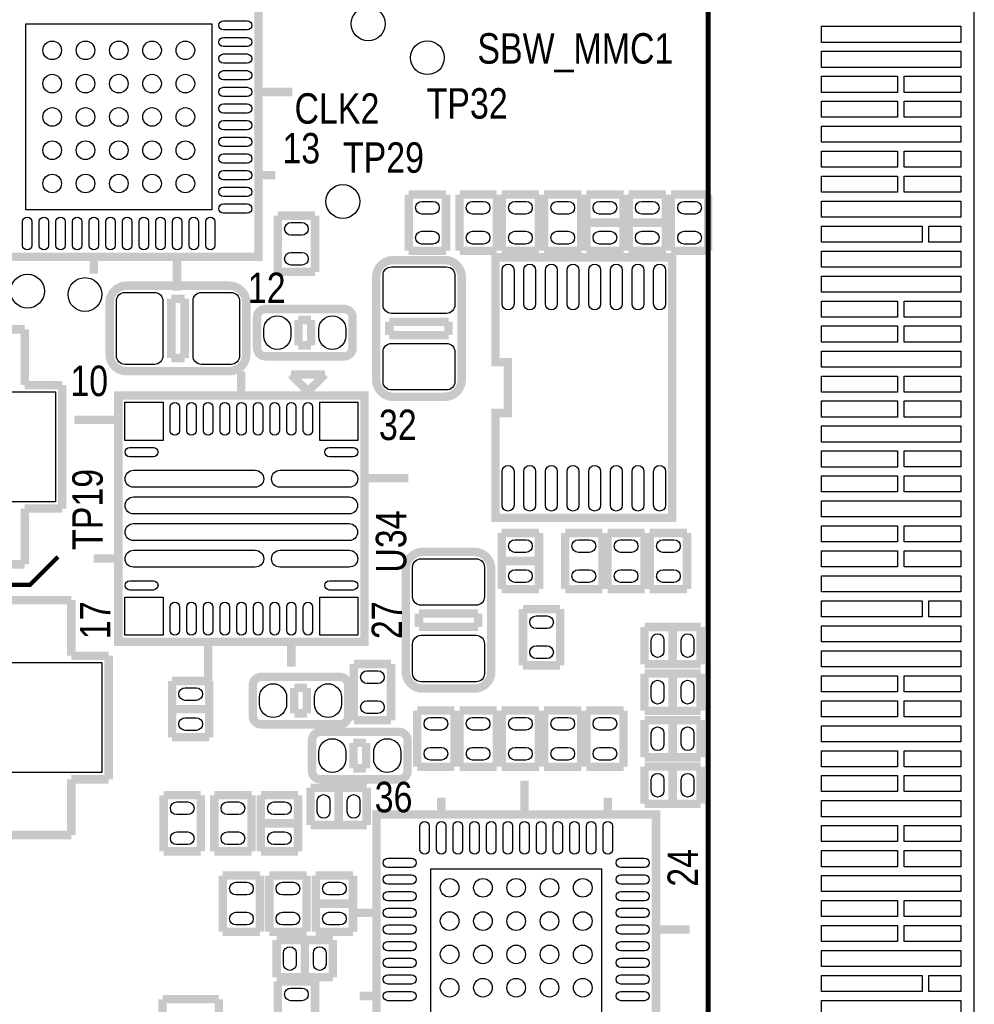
# Model space of a CAD drawing. Extents: x -1 to 181, y -28 to 74.
# Tile 19 of 20: x 152 to 181, y 26 to 56. Entities that reach past the tile are written whole.
import ezdxf
from ezdxf.enums import TextEntityAlignment as Align

# ---------------------------------------------------------------- set-up
doc = ezdxf.new("R2010")
doc.units = 0
doc.layers.add('DXF_TOP', color=7, linetype='CONTINUOUS')

msp = doc.modelspace()

# ---------------------------------------------------------------- linework, layer by layer
at = {"layer": 'DXF_TOP'}
for points in [[(0.040386, 5.266182), (6.040374, 5.266182), (6.040374, 1.066292), (13.640308, 1.066292), (13.640308, 0.066294), (167.140382, 0.066294), (167.140382, 3.316224, -0.414214), (168.14038, 4.316222), (179.83327, 4.316222, 0.199006), (180.186838, 4.46278), (180.493924, 4.769866, 0.198726), (180.640228, 5.123434), (180.640228, 68.509134, 0.198726), (180.493924, 68.862702), (180.186838, 69.169788, 0.199006), (179.83327, 69.316346), (168.14038, 69.316346, -0.414214), (167.140382, 70.316344), (167.140382, 73.566274), (22.64029, 73.566274), (22.64029, 71.966328), (14.400276, 71.966328), (14.400276, 72.4662), (0.040386, 72.4662)], [(158.08452, 55.975758), (158.79572, 55.975758, -1), (158.79572, 55.696358), (158.08452, 55.696358, -1)], [(158.08452, 55.475632), (158.79572, 55.475632, -1), (158.79572, 55.196232), (158.08452, 55.196232, -1)], [(158.08452, 54.97576), (158.79572, 54.97576, -1), (158.79572, 54.69636), (158.08452, 54.69636, -1)], [(158.08452, 54.475634), (158.79572, 54.475634, -1), (158.79572, 54.196234), (158.08452, 54.196234, -1)], [(158.08452, 53.975762), (158.79572, 53.975762, -1), (158.79572, 53.696362), (158.08452, 53.696362, -1)], [(158.08452, 53.475636), (158.79572, 53.475636, -1), (158.79572, 53.196236), (158.08452, 53.196236, -1)], [(158.08452, 52.975764), (158.79572, 52.975764, -1), (158.79572, 52.696364), (158.08452, 52.696364, -1)], [(158.08452, 52.475638), (158.79572, 52.475638, -1), (158.79572, 52.196238), (158.08452, 52.196238, -1)], [(158.08452, 51.975766), (158.79572, 51.975766, -1), (158.79572, 51.696366), (158.08452, 51.696366, -1)], [(158.08452, 51.47564), (158.79572, 51.47564, -1), (158.79572, 51.19624), (158.08452, 51.19624, -1)], [(158.08452, 50.975768), (158.79572, 50.975768, -1), (158.79572, 50.696368), (158.08452, 50.696368, -1)], [(158.08452, 50.475642), (158.79572, 50.475642, -1), (158.79572, 50.196242), (158.08452, 50.196242, -1)], [(164.3761, 50.170588), (164.0459, 50.170588, -1), (164.0459, 50.551588), (164.3761, 50.551588, -1)], [(165.5699, 50.551588), (165.9001, 50.551588, -1), (165.9001, 50.170588), (165.5699, 50.170588, -1)], [(167.1701, 50.170588), (166.8399, 50.170588, -1), (166.8399, 50.551588), (167.1701, 50.551588, -1)], [(168.4401, 50.170588), (168.1099, 50.170588, -1), (168.1099, 50.551588), (168.4401, 50.551588, -1)], [(169.3799, 50.551588), (169.7101, 50.551588, -1), (169.7101, 50.170588), (169.3799, 50.170588, -1)], [(170.6499, 50.551588), (170.9801, 50.551588, -1), (170.9801, 50.170588), (170.6499, 50.170588, -1)], [(171.9199, 50.551588), (172.2501, 50.551588, -1), (172.2501, 50.170588), (171.9199, 50.170588, -1)], [(152.329642, 49.94148), (152.329642, 49.23028, -1), (152.050242, 49.23028), (152.050242, 49.94148, -1)], [(152.829768, 49.94148), (152.829768, 49.23028, -1), (152.550368, 49.23028), (152.550368, 49.94148, -1)], [(153.32964, 49.94148), (153.32964, 49.23028, -1), (153.05024, 49.23028), (153.05024, 49.94148, -1)], [(153.829766, 49.94148), (153.829766, 49.23028, -1), (153.550366, 49.23028), (153.550366, 49.94148, -1)], [(154.329638, 49.94148), (154.329638, 49.23028, -1), (154.050238, 49.23028), (154.050238, 49.94148, -1)], [(154.829764, 49.94148), (154.829764, 49.23028, -1), (154.550364, 49.23028), (154.550364, 49.94148, -1)], [(155.329636, 49.94148), (155.329636, 49.23028, -1), (155.050236, 49.23028), (155.050236, 49.94148, -1)], [(155.829762, 49.94148), (155.829762, 49.23028, -1), (155.550362, 49.23028), (155.550362, 49.94148, -1)], [(156.329634, 49.94148), (156.329634, 49.23028, -1), (156.050234, 49.23028), (156.050234, 49.94148, -1)], [(156.82976, 49.94148), (156.82976, 49.23028, -1), (156.55036, 49.23028), (156.55036, 49.94148, -1)], [(157.329632, 49.94148), (157.329632, 49.23028, -1), (157.050232, 49.23028), (157.050232, 49.94148, -1)], [(157.829758, 49.94148), (157.829758, 49.23028, -1), (157.550358, 49.23028), (157.550358, 49.94148, -1)], [(160.4391, 49.535588), (160.1089, 49.535588, -1), (160.1089, 49.916588), (160.4391, 49.916588, -1)], [(164.3761, 49.270412), (164.0459, 49.270412, -1), (164.0459, 49.651412), (164.3761, 49.651412, -1)], [(165.5699, 49.651412), (165.9001, 49.651412, -1), (165.9001, 49.270412), (165.5699, 49.270412, -1)], [(167.1701, 49.270412), (166.8399, 49.270412, -1), (166.8399, 49.651412), (167.1701, 49.651412, -1)], [(168.4401, 49.270412), (168.1099, 49.270412, -1), (168.1099, 49.651412), (168.4401, 49.651412, -1)], [(169.3799, 49.651412), (169.7101, 49.651412, -1), (169.7101, 49.270412), (169.3799, 49.270412, -1)], [(170.6499, 49.651412), (170.9801, 49.651412, -1), (170.9801, 49.270412), (170.6499, 49.270412, -1)], [(171.9199, 49.651412), (172.2501, 49.651412, -1), (172.2501, 49.270412), (171.9199, 49.270412, -1)], [(160.4391, 48.635412), (160.1089, 48.635412, -1), (160.1089, 49.016412), (160.4391, 49.016412, -1)], [(165.0365, 48.330612), (165.0365, 47.441612, -0.414214), (164.7825, 47.187612), (163.1315, 47.187612, -0.414214), (162.8775, 47.441612), (162.8775, 48.330612, -0.414214), (163.1315, 48.584612), (164.7825, 48.584612, -0.414214), (165.0365, 48.330612)], [(166.812722, 48.488092), (166.812722, 47.472092, -1), (166.457122, 47.472092), (166.457122, 48.488092, -1)], [(167.462708, 48.488092), (167.462708, 47.472092, -1), (167.107108, 47.472092), (167.107108, 48.488092, -1)], [(168.112694, 48.488092), (168.112694, 47.472092, -1), (167.757094, 47.472092), (167.757094, 48.488092, -1)], [(168.76268, 48.488092), (168.76268, 47.472092, -1), (168.40708, 47.472092), (168.40708, 48.488092, -1)], [(169.41292, 48.488092), (169.41292, 47.472092, -1), (169.05732, 47.472092), (169.05732, 48.488092, -1)], [(170.062906, 48.488092), (170.062906, 47.472092, -1), (169.707306, 47.472092), (169.707306, 48.488092, -1)], [(170.712892, 48.488092), (170.712892, 47.472092, -1), (170.357292, 47.472092), (170.357292, 48.488092, -1)], [(171.362878, 48.488092), (171.362878, 47.472092, -1), (171.007278, 47.472092), (171.007278, 48.488092, -1)], [(156.012388, 45.6565), (155.123388, 45.6565, -0.414214), (154.869388, 45.9105), (154.869388, 47.5615, -0.414214), (155.123388, 47.8155), (156.012388, 47.8155, -0.414214), (156.266388, 47.5615), (156.266388, 45.9105, -0.414214), (156.012388, 45.6565)], [(158.312612, 45.6565), (157.423612, 45.6565, -0.414214), (157.169612, 45.9105), (157.169612, 47.5615, -0.414214), (157.423612, 47.8155), (158.312612, 47.8155, -0.414214), (158.566612, 47.5615), (158.566612, 45.9105, -0.414214), (158.312612, 45.6565)], [(160.1089, 46.7106), (160.1089, 46.5074, -1), (159.2961, 46.5074), (159.2961, 46.7106, -1)], [(161.7599, 46.7106), (161.7599, 46.5074, -1), (160.9471, 46.5074), (160.9471, 46.7106, -1)], [(165.0365, 46.030388), (165.0365, 45.141388, -0.414214), (164.7825, 44.887388), (163.1315, 44.887388, -0.414214), (162.8775, 45.141388), (162.8775, 46.030388, -0.414214), (163.1315, 46.284388), (164.7825, 46.284388, -0.414214), (165.0365, 46.030388)], [(156.483304, 43.665394), (156.483304, 44.376594, -1), (156.762704, 44.376594), (156.762704, 43.665394, -1)], [(156.983176, 43.665394), (156.983176, 44.376594, -1), (157.262576, 44.376594), (157.262576, 43.665394, -1)], [(157.483302, 43.665394), (157.483302, 44.376594, -1), (157.762702, 44.376594), (157.762702, 43.665394, -1)], [(157.983174, 43.665394), (157.983174, 44.376594, -1), (158.262574, 44.376594), (158.262574, 43.665394, -1)], [(158.4833, 43.665394), (158.4833, 44.376594, -1), (158.7627, 44.376594), (158.7627, 43.665394, -1)], [(158.983426, 43.665394), (158.983426, 44.376594, -1), (159.262826, 44.376594), (159.262826, 43.665394, -1)], [(159.483298, 43.665394), (159.483298, 44.376594, -1), (159.762698, 44.376594), (159.762698, 43.665394, -1)], [(159.983424, 43.665394), (159.983424, 44.376594, -1), (160.262824, 44.376594), (160.262824, 43.665394, -1)], [(160.483296, 43.665394), (160.483296, 44.376594, -1), (160.762696, 44.376594), (160.762696, 43.665394, -1)], [(155.978606, 42.881296), (155.267406, 42.881296, -1), (155.267406, 43.160696), (155.978606, 43.160696, -1)], [(161.978594, 42.881296), (161.267394, 42.881296, -1), (161.267394, 43.160696), (161.978594, 43.160696, -1)], [(166.812722, 42.443908), (166.812722, 41.427908, -1), (166.457122, 41.427908), (166.457122, 42.443908, -1)], [(167.462708, 42.443908), (167.462708, 41.427908, -1), (167.107108, 41.427908), (167.107108, 42.443908, -1)], [(168.112694, 42.443908), (168.112694, 41.427908, -1), (167.757094, 41.427908), (167.757094, 42.443908, -1)], [(168.76268, 42.443908), (168.76268, 41.427908, -1), (168.40708, 41.427908), (168.40708, 42.443908, -1)], [(169.41292, 42.443908), (169.41292, 41.427908, -1), (169.05732, 41.427908), (169.05732, 42.443908, -1)], [(170.062906, 42.443908), (170.062906, 41.427908, -1), (169.707306, 41.427908), (169.707306, 42.443908, -1)], [(170.712892, 42.443908), (170.712892, 41.427908, -1), (170.357292, 41.427908), (170.357292, 42.443908, -1)], [(171.362878, 42.443908), (171.362878, 41.427908, -1), (171.007278, 41.427908), (171.007278, 42.443908, -1)], [(159.039306, 41.966896), (155.381706, 41.966896, -1), (155.381706, 42.474896), (159.039306, 42.474896, -1)], [(161.864294, 41.966896), (159.781494, 41.966896, -1), (159.781494, 42.474896), (161.864294, 42.474896, -1)], [(161.8615, 41.16705), (155.3845, 41.16705, -1), (155.3845, 41.67505), (161.8615, 41.67505, -1)], [(161.8615, 40.36695), (155.3845, 40.36695, -1), (155.3845, 40.87495), (161.8615, 40.87495, -1)], [(167.1701, 40.010588), (166.8399, 40.010588, -1), (166.8399, 40.391588), (167.1701, 40.391588, -1)], [(168.7449, 40.391588), (169.0751, 40.391588, -1), (169.0751, 40.010588), (168.7449, 40.010588, -1)], [(170.0149, 40.391588), (170.3451, 40.391588, -1), (170.3451, 40.010588), (170.0149, 40.010588, -1)], [(171.6151, 40.010588), (171.2849, 40.010588, -1), (171.2849, 40.391588), (171.6151, 40.391588, -1)], [(159.039306, 39.567104), (155.381706, 39.567104, -1), (155.381706, 40.075104), (159.039306, 40.075104, -1)], [(161.864294, 39.567104), (159.781494, 39.567104, -1), (159.781494, 40.075104), (161.864294, 40.075104, -1)], [(163.7665, 38.678612), (163.7665, 39.567612, -0.414214), (164.0205, 39.821612), (165.6715, 39.821612, -0.414214), (165.9255, 39.567612), (165.9255, 38.678612, -0.414214), (165.6715, 38.424612), (164.0205, 38.424612, -0.414214), (163.7665, 38.678612)], [(167.1701, 39.110412), (166.8399, 39.110412, -1), (166.8399, 39.491412), (167.1701, 39.491412, -1)], [(168.7449, 39.491412), (169.0751, 39.491412, -1), (169.0751, 39.110412), (168.7449, 39.110412, -1)], [(170.0149, 39.491412), (170.3451, 39.491412, -1), (170.3451, 39.110412), (170.0149, 39.110412, -1)], [(171.6151, 39.110412), (171.2849, 39.110412, -1), (171.2849, 39.491412), (171.6151, 39.491412, -1)], [(155.978606, 38.881304), (155.267406, 38.881304, -1), (155.267406, 39.160704), (155.978606, 39.160704, -1)], [(161.978594, 38.881304), (161.267394, 38.881304, -1), (161.267394, 39.160704), (161.978594, 39.160704, -1)], [(156.483304, 37.665406), (156.483304, 38.376606, -1), (156.762704, 38.376606), (156.762704, 37.665406, -1)], [(156.983176, 37.665406), (156.983176, 38.376606, -1), (157.262576, 38.376606), (157.262576, 37.665406, -1)], [(157.483302, 37.665406), (157.483302, 38.376606, -1), (157.762702, 38.376606), (157.762702, 37.665406, -1)], [(157.983174, 37.665406), (157.983174, 38.376606, -1), (158.262574, 38.376606), (158.262574, 37.665406, -1)], [(158.4833, 37.665406), (158.4833, 38.376606, -1), (158.7627, 38.376606), (158.7627, 37.665406, -1)], [(158.983426, 37.665406), (158.983426, 38.376606, -1), (159.262826, 38.376606), (159.262826, 37.665406, -1)], [(159.483298, 37.665406), (159.483298, 38.376606, -1), (159.762698, 38.376606), (159.762698, 37.665406, -1)], [(159.983424, 37.665406), (159.983424, 38.376606, -1), (160.262824, 38.376606), (160.262824, 37.665406, -1)], [(160.483296, 37.665406), (160.483296, 38.376606, -1), (160.762696, 38.376606), (160.762696, 37.665406, -1)], [(167.8051, 37.724588), (167.4749, 37.724588, -1), (167.4749, 38.105588), (167.8051, 38.105588, -1)], [(171.317412, 37.3761), (171.317412, 37.0459, -1), (170.936412, 37.0459), (170.936412, 37.3761, -1)], [(172.217588, 37.3761), (172.217588, 37.0459, -1), (171.836588, 37.0459), (171.836588, 37.3761, -1)], [(163.7665, 36.378388), (163.7665, 37.267388, -0.414214), (164.0205, 37.521388), (165.6715, 37.521388, -0.414214), (165.9255, 37.267388), (165.9255, 36.378388, -0.414214), (165.6715, 36.124388), (164.0205, 36.124388, -0.414214), (163.7665, 36.378388)], [(167.8051, 36.824412), (167.4749, 36.824412, -1), (167.4749, 37.205412), (167.8051, 37.205412, -1)], [(162.3949, 36.454588), (162.7251, 36.454588, -1), (162.7251, 36.073588), (162.3949, 36.073588, -1)], [(171.317412, 35.9791), (171.317412, 35.6489, -1), (170.936412, 35.6489), (170.936412, 35.9791, -1)], [(172.217588, 35.9791), (172.217588, 35.6489, -1), (171.836588, 35.6489), (171.836588, 35.9791, -1)], [(156.9339, 35.946588), (157.2641, 35.946588, -1), (157.2641, 35.565588), (156.9339, 35.565588, -1)], [(159.1691, 35.4584), (159.1691, 35.6616, -1), (159.9819, 35.6616), (159.9819, 35.4584, -1)], [(160.8201, 35.4584), (160.8201, 35.6616, -1), (161.6329, 35.6616), (161.6329, 35.4584, -1)], [(162.3949, 35.554412), (162.7251, 35.554412, -1), (162.7251, 35.173412), (162.3949, 35.173412, -1)], [(156.9339, 35.046412), (157.2641, 35.046412, -1), (157.2641, 34.665412), (156.9339, 34.665412, -1)], [(164.2999, 35.057588), (164.6301, 35.057588, -1), (164.6301, 34.676588), (164.2999, 34.676588, -1)], [(165.9001, 34.676588), (165.5699, 34.676588, -1), (165.5699, 35.057588), (165.9001, 35.057588, -1)], [(167.1701, 34.676588), (166.8399, 34.676588, -1), (166.8399, 35.057588), (167.1701, 35.057588, -1)], [(168.4401, 34.676588), (168.1099, 34.676588, -1), (168.1099, 35.057588), (168.4401, 35.057588, -1)], [(169.7101, 34.676588), (169.3799, 34.676588, -1), (169.3799, 35.057588), (169.7101, 35.057588, -1)], [(171.317412, 34.5821), (171.317412, 34.2519, -1), (170.936412, 34.2519), (170.936412, 34.5821, -1)], [(172.217588, 34.5821), (172.217588, 34.2519, -1), (171.836588, 34.2519), (171.836588, 34.5821, -1)], [(160.9471, 33.8074), (160.9471, 34.0106, -1), (161.7599, 34.0106), (161.7599, 33.8074, -1)], [(162.5981, 33.8074), (162.5981, 34.0106, -1), (163.4109, 34.0106), (163.4109, 33.8074, -1)], [(164.2999, 34.157412), (164.6301, 34.157412, -1), (164.6301, 33.776412), (164.2999, 33.776412, -1)], [(165.9001, 33.776412), (165.5699, 33.776412, -1), (165.5699, 34.157412), (165.9001, 34.157412, -1)], [(167.1701, 33.776412), (166.8399, 33.776412, -1), (166.8399, 34.157412), (167.1701, 34.157412, -1)], [(168.4401, 33.776412), (168.1099, 33.776412, -1), (168.1099, 34.157412), (168.4401, 34.157412, -1)], [(169.7101, 33.776412), (169.3799, 33.776412, -1), (169.3799, 34.157412), (169.7101, 34.157412, -1)], [(171.317412, 33.1851), (171.317412, 32.8549, -1), (170.936412, 32.8549), (170.936412, 33.1851, -1)], [(172.217588, 33.1851), (172.217588, 32.8549, -1), (171.836588, 32.8549), (171.836588, 33.1851, -1)], [(160.903412, 32.2199), (160.903412, 32.5501, -1), (161.284412, 32.5501), (161.284412, 32.2199, -1)], [(161.803588, 32.2199), (161.803588, 32.5501, -1), (162.184588, 32.5501), (162.184588, 32.2199, -1)], [(156.6799, 32.517588), (157.0101, 32.517588, -1), (157.0101, 32.136588), (156.6799, 32.136588, -1)], [(158.5341, 32.136588), (158.2039, 32.136588, -1), (158.2039, 32.517588), (158.5341, 32.517588, -1)], [(159.9311, 32.136588), (159.6009, 32.136588, -1), (159.6009, 32.517588), (159.9311, 32.517588, -1)], [(164.267642, 31.79572), (164.267642, 31.08452, -1), (163.988242, 31.08452), (163.988242, 31.79572, -1)], [(164.767768, 31.79572), (164.767768, 31.08452, -1), (164.488368, 31.08452), (164.488368, 31.79572, -1)], [(165.26764, 31.79572), (165.26764, 31.08452, -1), (164.98824, 31.08452), (164.98824, 31.79572, -1)], [(165.767766, 31.79572), (165.767766, 31.08452, -1), (165.488366, 31.08452), (165.488366, 31.79572, -1)], [(166.267638, 31.79572), (166.267638, 31.08452, -1), (165.988238, 31.08452), (165.988238, 31.79572, -1)], [(166.767764, 31.79572), (166.767764, 31.08452, -1), (166.488364, 31.08452), (166.488364, 31.79572, -1)], [(167.267636, 31.79572), (167.267636, 31.08452, -1), (166.988236, 31.08452), (166.988236, 31.79572, -1)], [(167.767762, 31.79572), (167.767762, 31.08452, -1), (167.488362, 31.08452), (167.488362, 31.79572, -1)], [(168.267634, 31.79572), (168.267634, 31.08452, -1), (167.988234, 31.08452), (167.988234, 31.79572, -1)], [(168.76776, 31.79572), (168.76776, 31.08452, -1), (168.48836, 31.08452), (168.48836, 31.79572, -1)], [(169.267632, 31.79572), (169.267632, 31.08452, -1), (168.988232, 31.08452), (168.988232, 31.79572, -1)], [(169.767758, 31.79572), (169.767758, 31.08452, -1), (169.488358, 31.08452), (169.488358, 31.79572, -1)], [(156.6799, 31.617412), (157.0101, 31.617412, -1), (157.0101, 31.236412), (156.6799, 31.236412, -1)], [(158.5341, 31.236412), (158.2039, 31.236412, -1), (158.2039, 31.617412), (158.5341, 31.617412, -1)], [(159.9311, 31.236412), (159.6009, 31.236412, -1), (159.6009, 31.617412), (159.9311, 31.617412, -1)], [(163.02228, 30.829758), (163.73348, 30.829758, -1), (163.73348, 30.550358), (163.02228, 30.550358, -1)], [(170.02252, 30.829758), (170.73372, 30.829758, -1), (170.73372, 30.550358), (170.02252, 30.550358, -1)], [(163.02228, 30.329632), (163.73348, 30.329632, -1), (163.73348, 30.050232), (163.02228, 30.050232, -1)], [(170.02252, 30.329632), (170.73372, 30.329632, -1), (170.73372, 30.050232), (170.02252, 30.050232, -1)], [(158.4579, 30.104588), (158.7881, 30.104588, -1), (158.7881, 29.723588), (158.4579, 29.723588, -1)], [(160.1851, 29.723588), (159.8549, 29.723588, -1), (159.8549, 30.104588), (160.1851, 30.104588, -1)], [(161.5821, 29.723588), (161.2519, 29.723588, -1), (161.2519, 30.104588), (161.5821, 30.104588, -1)], [(163.02228, 29.82976), (163.73348, 29.82976, -1), (163.73348, 29.55036), (163.02228, 29.55036, -1)], [(170.02252, 29.82976), (170.73372, 29.82976, -1), (170.73372, 29.55036), (170.02252, 29.55036, -1)], [(163.02228, 29.329634), (163.73348, 29.329634, -1), (163.73348, 29.050234), (163.02228, 29.050234, -1)], [(170.02252, 29.329634), (170.73372, 29.329634, -1), (170.73372, 29.050234), (170.02252, 29.050234, -1)], [(158.4579, 29.204412), (158.7881, 29.204412, -1), (158.7881, 28.823412), (158.4579, 28.823412, -1)], [(160.1851, 28.823412), (159.8549, 28.823412, -1), (159.8549, 29.204412), (160.1851, 29.204412, -1)], [(161.5821, 28.823412), (161.2519, 28.823412, -1), (161.2519, 29.204412), (161.5821, 29.204412, -1)], [(163.02228, 28.829762), (163.73348, 28.829762, -1), (163.73348, 28.550362), (163.02228, 28.550362, -1)], [(170.02252, 28.829762), (170.73372, 28.829762, -1), (170.73372, 28.550362), (170.02252, 28.550362, -1)], [(159.887412, 27.6479), (159.887412, 27.9781, -1), (160.268412, 27.9781), (160.268412, 27.6479, -1)], [(160.787588, 27.6479), (160.787588, 27.9781, -1), (161.168588, 27.9781), (161.168588, 27.6479, -1)], [(163.02228, 28.329636), (163.73348, 28.329636, -1), (163.73348, 28.050236), (163.02228, 28.050236, -1)], [(170.02252, 28.329636), (170.73372, 28.329636, -1), (170.73372, 28.050236), (170.02252, 28.050236, -1)], [(163.02228, 27.829764), (163.73348, 27.829764, -1), (163.73348, 27.550364), (163.02228, 27.550364, -1)], [(170.02252, 27.829764), (170.73372, 27.829764, -1), (170.73372, 27.550364), (170.02252, 27.550364, -1)], [(163.02228, 27.329638), (163.73348, 27.329638, -1), (163.73348, 27.050238), (163.02228, 27.050238, -1)], [(170.02252, 27.329638), (170.73372, 27.329638, -1), (170.73372, 27.050238), (170.02252, 27.050238, -1)], [(160.4391, 26.548588), (160.1089, 26.548588, -1), (160.1089, 26.929588), (160.4391, 26.929588, -1)], [(163.02228, 26.829766), (163.73348, 26.829766, -1), (163.73348, 26.550366), (163.02228, 26.550366, -1)], [(170.02252, 26.829766), (170.73372, 26.829766, -1), (170.73372, 26.550366), (170.02252, 26.550366, -1)]]:
    msp.add_lwpolyline(points, format="xyb", close=True, dxfattribs=at)
for points, const_width in [([(172.6438, 69.2404), (172.6438, 4.3942)], 0.1524), ([(159.13862, 53.836062), (160.15462, 53.836062)], 0.254), ([(159.13862, 51.33594), (159.64662, 51.33594)], 0.254), ([(163.6522, 50.754788), (164.7698, 50.754788)], 0.254), ([(163.6522, 49.067212), (163.6522, 50.754788)], 0.254), ([(164.7698, 50.754788), (164.7698, 49.067212)], 0.254), ([(165.1762, 49.067212), (165.1762, 50.754788)], 0.254), ([(165.1762, 50.754788), (166.2938, 50.754788)], 0.254), ([(166.2938, 50.754788), (166.2938, 49.067212)], 0.254), ([(166.4462, 50.754788), (167.5638, 50.754788)], 0.254), ([(166.4462, 49.067212), (166.4462, 50.754788)], 0.254), ([(167.5638, 50.754788), (167.5638, 49.067212)], 0.254), ([(167.7162, 50.754788), (168.8338, 50.754788)], 0.254), ([(167.7162, 49.067212), (167.7162, 50.754788)], 0.254), ([(168.8338, 50.754788), (168.8338, 49.067212)], 0.254), ([(168.9862, 49.067212), (168.9862, 50.754788)], 0.254), ([(168.9862, 50.754788), (170.1038, 50.754788)], 0.254), ([(170.1038, 50.754788), (170.1038, 49.067212)], 0.254), ([(170.2562, 49.067212), (170.2562, 50.754788)], 0.254), ([(170.2562, 50.754788), (171.3738, 50.754788)], 0.254), ([(171.3738, 50.754788), (171.3738, 49.067212)], 0.254), ([(171.5262, 49.067212), (171.5262, 50.754788)], 0.254), ([(171.5262, 50.754788), (172.6438, 50.754788)], 0.254), ([(172.6438, 50.754788), (172.6438, 49.067212)], 0.254), ([(159.7152, 50.119788), (160.8328, 50.119788)], 0.254), ([(159.7152, 48.432212), (159.7152, 50.119788)], 0.254), ([(160.8328, 50.119788), (160.8328, 48.432212)], 0.254), ([(170.1038, 49.911), (168.9862, 49.911)], 0.254), ([(171.3738, 49.911), (170.2562, 49.911)], 0.254), ([(164.7698, 49.067212), (163.6522, 49.067212)], 0.254), ([(166.2938, 49.067212), (165.1762, 49.067212)], 0.254), ([(167.5638, 49.067212), (166.4462, 49.067212)], 0.254), ([(168.8338, 49.067212), (167.7162, 49.067212)], 0.254), ([(170.1038, 49.067212), (168.9862, 49.067212)], 0.254), ([(171.3738, 49.067212), (170.2562, 49.067212)], 0.254), ([(172.6438, 49.067212), (171.5262, 49.067212)], 0.254), ([(154.189938, 48.88738), (154.189938, 48.37938)], 0.254), ([(156.69006, 48.88738), (156.69006, 47.87138)], 0.254), ([(160.8328, 48.432212), (159.7152, 48.432212)], 0.254), ([(156.518102, 47.625), (156.917898, 47.625)], 0.254), ([(156.518102, 45.847), (156.518102, 47.625)], 0.254), ([(156.917898, 47.625), (156.917898, 45.847)], 0.254), ([(160.3375, 46.228), (160.3375, 46.99)], 0.254), ([(160.3375, 46.99), (160.7185, 46.99)], 0.254), ([(160.7185, 46.99), (160.7185, 46.228)], 0.254), ([(163.068, 46.935898), (164.846, 46.935898)], 0.254), ([(163.068, 46.536102), (163.068, 46.935898)], 0.254), ([(164.846, 46.935898), (164.846, 46.536102)], 0.254), ([(145.062956, 46.707044), (152.117044, 46.707044)], 0.254), ([(152.117044, 46.707044), (152.117044, 45.0342)], 0.254), ([(164.846, 46.536102), (163.068, 46.536102)], 0.254), ([(160.7185, 46.228), (160.3375, 46.228)], 0.254), ([(156.917898, 45.847), (156.518102, 45.847)], 0.254), ([(158.614618, 44.71162), (158.614618, 45.45203)], 0.254), ([(161.130996, 45.354494), (160.114996, 45.354494)], 0.254), ([(160.114996, 45.354494), (160.622996, 44.846494)], 0.254), ([(160.622996, 44.846494), (161.130996, 45.354494)], 0.254), ([(152.117044, 45.0342), (153.238962, 45.0342)], 0.254), ([(153.238962, 45.0342), (153.238962, 41.3258)], 0.254), ([(154.92222, 43.991276), (153.603198, 43.991276)], 0.254), ([(163.641024, 42.241724), (162.322256, 42.241724)], 0.254), ([(153.238962, 41.3258), (152.117044, 41.3258)], 0.254), ([(152.117044, 41.3258), (152.117044, 39.652956)], 0.254), ([(166.4462, 38.907212), (166.4462, 40.594788)], 0.254), ([(166.4462, 40.594788), (167.5638, 40.594788)], 0.254), ([(167.5638, 40.594788), (167.5638, 38.907212)], 0.254), ([(168.3512, 38.907212), (168.3512, 40.594788)], 0.254), ([(168.3512, 40.594788), (169.4688, 40.594788)], 0.254), ([(169.4688, 40.594788), (169.4688, 38.907212)], 0.254), ([(169.6212, 38.907212), (169.6212, 40.594788)], 0.254), ([(169.6212, 40.594788), (170.7388, 40.594788)], 0.254), ([(170.7388, 40.594788), (170.7388, 38.907212)], 0.254), ([(170.8912, 40.594788), (172.0088, 40.594788)], 0.254), ([(170.8912, 38.907212), (170.8912, 40.594788)], 0.254), ([(172.0088, 40.594788), (172.0088, 38.907212)], 0.254), ([(145.415, 39.0398), (152.273, 39.0398), (153.1112, 39.878)], 0.127), ([(154.921966, 39.829232), (154.181302, 39.829232)], 0.254), ([(152.117044, 39.652956), (145.062956, 39.652956)], 0.254), ([(166.4462, 39.751), (167.5638, 39.751)], 0.254), ([(167.5638, 38.907212), (166.4462, 38.907212)], 0.254), ([(169.4688, 38.907212), (168.3512, 38.907212)], 0.254), ([(170.7388, 38.907212), (169.6212, 38.907212)], 0.254), ([(172.0088, 38.907212), (170.8912, 38.907212)], 0.254), ([(146.459956, 38.579044), (153.514044, 38.579044)], 0.254), ([(153.514044, 38.579044), (153.514044, 36.9062)], 0.254), ([(167.0812, 38.308788), (168.1988, 38.308788)], 0.254), ([(167.0812, 36.621212), (167.0812, 38.308788)], 0.254), ([(168.1988, 38.308788), (168.1988, 36.621212)], 0.254), ([(163.957, 37.773102), (163.957, 38.172898)], 0.254), ([(163.957, 38.172898), (165.735, 38.172898)], 0.254), ([(165.735, 38.172898), (165.735, 37.773102)], 0.254), ([(165.735, 37.773102), (163.957, 37.773102)], 0.254), ([(170.733212, 36.6522), (170.733212, 37.7698)], 0.254), ([(170.733212, 37.7698), (172.420788, 37.7698)], 0.254), ([(171.577, 36.6522), (171.577, 37.7698)], 0.254), ([(172.420788, 37.7698), (172.420788, 36.6522)], 0.254), ([(157.625034, 37.322506), (157.625034, 36.003738)], 0.254), ([(160.123632, 36.578794), (160.123632, 37.319458)], 0.254), ([(153.514044, 36.9062), (154.635962, 36.9062)], 0.254), ([(154.635962, 36.9062), (154.635962, 33.1978)], 0.254), ([(162.0012, 34.970212), (162.0012, 36.657788)], 0.254), ([(162.0012, 36.657788), (163.1188, 36.657788)], 0.254), ([(163.1188, 36.657788), (163.1188, 34.970212)], 0.254), ([(168.1988, 36.621212), (167.0812, 36.621212)], 0.254), ([(172.420788, 36.6522), (170.733212, 36.6522)], 0.254), ([(170.733212, 35.2552), (170.733212, 36.3728)], 0.254), ([(170.733212, 36.3728), (172.420788, 36.3728)], 0.254), ([(171.577, 35.2552), (171.577, 36.3728)], 0.254), ([(172.420788, 36.3728), (172.420788, 35.2552)], 0.254), ([(156.5402, 34.462212), (156.5402, 36.149788)], 0.254), ([(156.5402, 36.149788), (157.6578, 36.149788)], 0.254), ([(157.6578, 36.149788), (157.6578, 34.462212)], 0.254), ([(160.2105, 35.179), (160.2105, 35.941)], 0.254), ([(160.2105, 35.941), (160.5915, 35.941)], 0.254), ([(160.5915, 35.941), (160.5915, 35.179)], 0.254), ([(157.6578, 35.306), (156.5402, 35.306)], 0.254), ([(160.5915, 35.179), (160.2105, 35.179)], 0.254), ([(163.9062, 33.573212), (163.9062, 35.260788)], 0.254), ([(163.9062, 35.260788), (165.0238, 35.260788)], 0.254), ([(165.0238, 35.260788), (165.0238, 33.573212)], 0.254), ([(165.1762, 35.260788), (166.2938, 35.260788)], 0.254), ([(165.1762, 33.573212), (165.1762, 35.260788)], 0.254), ([(166.2938, 35.260788), (166.2938, 33.573212)], 0.254), ([(166.4462, 35.260788), (167.5638, 35.260788)], 0.254), ([(166.4462, 33.573212), (166.4462, 35.260788)], 0.254), ([(167.5638, 35.260788), (167.5638, 33.573212)], 0.254), ([(167.7162, 35.260788), (168.8338, 35.260788)], 0.254), ([(167.7162, 33.573212), (167.7162, 35.260788)], 0.254), ([(168.8338, 35.260788), (168.8338, 33.573212)], 0.254), ([(168.9862, 35.260788), (170.1038, 35.260788)], 0.254), ([(168.9862, 33.573212), (168.9862, 35.260788)], 0.254), ([(170.1038, 35.260788), (170.1038, 33.573212)], 0.254), ([(172.420788, 35.2552), (170.733212, 35.2552)], 0.254), ([(163.1188, 34.970212), (162.0012, 34.970212)], 0.254), ([(170.733212, 33.8582), (170.733212, 34.9758)], 0.254), ([(170.733212, 34.9758), (172.420788, 34.9758)], 0.254), ([(171.577, 33.8582), (171.577, 34.9758)], 0.254), ([(172.420788, 34.9758), (172.420788, 33.8582)], 0.254), ([(157.6578, 34.462212), (156.5402, 34.462212)], 0.254), ([(161.9885, 33.528), (161.9885, 34.29)], 0.254), ([(161.9885, 34.29), (162.3695, 34.29)], 0.254), ([(162.3695, 34.29), (162.3695, 33.528)], 0.254), ([(172.420788, 33.8582), (170.733212, 33.8582)], 0.254), ([(170.733212, 32.4612), (170.733212, 33.5788)], 0.254), ([(170.733212, 33.5788), (172.420788, 33.5788)], 0.254), ([(171.577, 32.4612), (171.577, 33.5788)], 0.254), ([(172.420788, 33.5788), (172.420788, 32.4612)], 0.254), ([(162.3695, 33.528), (161.9885, 33.528)], 0.254), ([(165.0238, 33.573212), (163.9062, 33.573212)], 0.254), ([(166.2938, 33.573212), (165.1762, 33.573212)], 0.254), ([(167.5638, 33.573212), (166.4462, 33.573212)], 0.254), ([(168.8338, 33.573212), (167.7162, 33.573212)], 0.254), ([(170.1038, 33.573212), (168.9862, 33.573212)], 0.254), ([(154.635962, 33.1978), (153.514044, 33.1978)], 0.254), ([(153.514044, 33.1978), (153.514044, 31.524956)], 0.254), ([(167.127936, 32.13862), (167.127936, 33.15462)], 0.254), ([(156.2862, 31.033212), (156.2862, 32.720788)], 0.254), ([(156.2862, 32.720788), (157.4038, 32.720788)], 0.254), ([(157.4038, 32.720788), (157.4038, 31.033212)], 0.254), ([(157.8102, 32.720788), (158.9278, 32.720788)], 0.254), ([(157.8102, 31.033212), (157.8102, 32.720788)], 0.254), ([(158.9278, 32.720788), (158.9278, 31.033212)], 0.254), ([(159.2072, 31.033212), (159.2072, 32.720788)], 0.254), ([(159.2072, 32.720788), (160.3248, 32.720788)], 0.254), ([(160.3248, 32.720788), (160.3248, 31.033212)], 0.254), ([(160.700212, 32.9438), (162.387788, 32.9438)], 0.254), ([(160.700212, 31.8262), (160.700212, 32.9438)], 0.254), ([(161.544, 32.9438), (161.544, 31.8262)], 0.254), ([(162.387788, 32.9438), (162.387788, 31.8262)], 0.254), ([(164.628068, 32.13862), (164.628068, 32.64662)], 0.254), ([(169.628058, 32.13862), (169.628058, 32.64662)], 0.254), ([(172.420788, 32.4612), (170.733212, 32.4612)], 0.254), ([(159.2072, 31.877), (160.3248, 31.877)], 0.254), ([(162.387788, 31.8262), (160.700212, 31.8262)], 0.254), ([(153.514044, 31.524956), (146.459956, 31.524956)], 0.254), ([(157.4038, 31.033212), (156.2862, 31.033212)], 0.254), ([(158.9278, 31.033212), (157.8102, 31.033212)], 0.254), ([(160.3248, 31.033212), (159.2072, 31.033212)], 0.254), ([(158.0642, 28.620212), (158.0642, 30.307788)], 0.254), ([(158.0642, 30.307788), (159.1818, 30.307788)], 0.254), ([(159.1818, 30.307788), (159.1818, 28.620212)], 0.254), ([(159.4612, 30.307788), (160.5788, 30.307788)], 0.254), ([(159.4612, 28.620212), (159.4612, 30.307788)], 0.254), ([(160.5788, 30.307788), (160.5788, 28.620212)], 0.254), ([(160.8582, 28.620212), (160.8582, 30.307788)], 0.254), ([(160.8582, 30.307788), (161.9758, 30.307788)], 0.254), ([(161.9758, 30.307788), (161.9758, 28.620212)], 0.254), ([(160.8582, 29.464), (161.9758, 29.464)], 0.254), ([(162.67938, 29.189934), (161.8996, 29.189934)], 0.254), ([(159.1818, 28.620212), (158.0642, 28.620212)], 0.254), ([(160.5788, 28.620212), (159.4612, 28.620212)], 0.254), ([(161.9758, 28.620212), (160.8582, 28.620212)], 0.254), ([(171.07662, 28.690062), (172.09262, 28.690062)], 0.254), ([(159.684212, 28.3718), (161.371788, 28.3718)], 0.254), ([(159.684212, 27.2542), (159.684212, 28.3718)], 0.254), ([(160.528, 28.3718), (160.528, 27.2542)], 0.254), ([(161.371788, 28.3718), (161.371788, 27.2542)], 0.254), ([(161.371788, 27.2542), (159.684212, 27.2542)], 0.254), ([(159.7152, 25.445212), (159.7152, 27.132788)], 0.254), ([(159.7152, 27.132788), (160.8328, 27.132788)], 0.254), ([(160.8328, 27.132788), (160.8328, 25.445212)], 0.254), ([(156.255212, 25.4762), (156.255212, 26.5938)], 0.254), ([(156.255212, 26.5938), (157.942788, 26.5938)], 0.254), ([(157.942788, 26.5938), (157.942788, 25.4762)], 0.254), ([(162.67938, 26.690066), (162.17138, 26.690066)], 0.254)]:
    msp.add_lwpolyline(points, dxfattribs=dict(at, const_width=const_width))
at = {"layer": 'DXF_TOP', "const_width": 0.254}
for points in [[(150.74138, 48.88738), (158.88462, 48.88738), (159.13862, 48.88738), (159.13862, 57.03062), (159.13862, 57.28462), (150.99538, 57.28462), (150.74138, 57.28462)], [(166.253922, 48.869092), (171.312078, 48.869092), (171.566078, 48.869092), (171.566078, 41.300908), (171.566078, 41.046908), (166.507922, 41.046908), (166.253922, 41.046908), (166.253922, 44.196), (166.624, 44.196), (166.624, 45.72), (166.253922, 45.72)], [(162.321494, 37.322506), (155.178506, 37.322506), (154.924506, 37.322506), (154.924506, 44.465494), (154.924506, 44.719494), (162.067494, 44.719494), (162.321494, 44.719494)], [(163.69538, 23.74138), (170.82262, 23.74138), (171.07662, 23.74138), (171.07662, 31.88462), (171.07662, 32.13862), (162.93338, 32.13862), (162.67938, 32.13862), (162.67938, 24.75738)]]:
    msp.add_lwpolyline(points, close=True, dxfattribs=at)
at = {"layer": 'DXF_TOP'}
for points in [[(152.146, 50.292), (152.146, 55.88), (157.734, 55.88), (157.734, 50.292)], [(176.04486, 55.80761), (180.23586, 55.80761), (180.23586, 55.32501), (176.04486, 55.32501)], [(176.04486, 55.057548), (180.23586, 55.057548), (180.23586, 54.574948), (176.04486, 54.574948)], [(176.045114, 54.305708), (178.331114, 54.305708), (178.331114, 53.823108), (176.045114, 53.823108)], [(178.534314, 54.305962), (180.236114, 54.305962), (180.236114, 53.823362), (178.534314, 53.823362)], [(176.045114, 53.557678), (178.331114, 53.557678), (178.331114, 53.075078), (176.045114, 53.075078)], [(178.534314, 53.557932), (180.236114, 53.557932), (180.236114, 53.075332), (178.534314, 53.075332)], [(176.04486, 52.807616), (180.23586, 52.807616), (180.23586, 52.325016), (176.04486, 52.325016)], [(176.04486, 52.057554), (178.33086, 52.057554), (178.33086, 51.574954), (176.04486, 51.574954)], [(178.53406, 52.057808), (180.23586, 52.057808), (180.23586, 51.575208), (178.53406, 51.575208)], [(176.04486, 51.30546), (178.33086, 51.30546), (178.33086, 50.82286), (176.04486, 50.82286)], [(178.53406, 51.305714), (180.23586, 51.305714), (180.23586, 50.823114), (178.53406, 50.823114)], [(176.04486, 50.557684), (180.23586, 50.557684), (180.23586, 50.075084), (176.04486, 50.075084)], [(176.046638, 49.80559), (179.069238, 49.80559), (179.069238, 49.32299), (176.046638, 49.32299)], [(179.272438, 49.80559), (180.237638, 49.80559), (180.237638, 49.32299), (179.272438, 49.32299)], [(176.04486, 49.05756), (180.23586, 49.05756), (180.23586, 48.57496), (176.04486, 48.57496)], [(176.04486, 48.307498), (180.23586, 48.307498), (180.23586, 47.824898), (176.04486, 47.824898)], [(176.04486, 47.55769), (178.33086, 47.55769), (178.33086, 47.07509), (176.04486, 47.07509)], [(178.53406, 47.557436), (180.23586, 47.557436), (180.23586, 47.074836), (178.53406, 47.074836)], [(176.04486, 46.80966), (178.33086, 46.80966), (178.33086, 46.32706), (176.04486, 46.32706)], [(178.53406, 46.809406), (180.23586, 46.809406), (180.23586, 46.326806), (178.53406, 46.326806)], [(176.04486, 46.057566), (180.23586, 46.057566), (180.23586, 45.574966), (176.04486, 45.574966)], [(176.04486, 45.305472), (178.33086, 45.305472), (178.33086, 44.822872), (176.04486, 44.822872)], [(178.53406, 45.305218), (180.23586, 45.305218), (180.23586, 44.822618), (178.53406, 44.822618)], [(150.190962, 41.529), (150.190962, 44.831), (153.035762, 44.831), (153.035762, 41.529)], [(155.126182, 44.517818), (156.269182, 44.517818), (156.269182, 43.374818), (155.126182, 43.374818)], [(160.976818, 44.517818), (162.119818, 44.517818), (162.119818, 43.374818), (160.976818, 43.374818)], [(176.04486, 44.557696), (178.33086, 44.557696), (178.33086, 44.075096), (176.04486, 44.075096)], [(178.53406, 44.557188), (180.23586, 44.557188), (180.23586, 44.074588), (178.53406, 44.074588)], [(176.04486, 43.807634), (180.23586, 43.807634), (180.23586, 43.325034), (176.04486, 43.325034)], [(176.04486, 43.057318), (178.33086, 43.057318), (178.33086, 42.574718), (176.04486, 42.574718)], [(178.53406, 43.057572), (180.23586, 43.057572), (180.23586, 42.574972), (178.53406, 42.574972)], [(176.04486, 42.309288), (178.33086, 42.309288), (178.33086, 41.826688), (176.04486, 41.826688)], [(178.53406, 42.309542), (180.23586, 42.309542), (180.23586, 41.826942), (178.53406, 41.826942)], [(176.04486, 41.557702), (180.23586, 41.557702), (180.23586, 41.075102), (176.04486, 41.075102)], [(176.04486, 40.809418), (178.33086, 40.809418), (178.33086, 40.326818), (176.04486, 40.326818)], [(178.53406, 40.809164), (180.23586, 40.809164), (180.23586, 40.326564), (178.53406, 40.326564)], [(176.04486, 40.057324), (178.33086, 40.057324), (178.33086, 39.574724), (176.04486, 39.574724)], [(178.53406, 40.057324), (180.23586, 40.057324), (180.23586, 39.574724), (178.53406, 39.574724)], [(176.04486, 39.307516), (180.23586, 39.307516), (180.23586, 38.824916), (176.04486, 38.824916)], [(155.126182, 38.667182), (156.269182, 38.667182), (156.269182, 37.524182), (155.126182, 37.524182)], [(160.976818, 38.667182), (162.119818, 38.667182), (162.119818, 37.524182), (160.976818, 37.524182)], [(176.046638, 38.5572), (179.069238, 38.5572), (179.069238, 38.0746), (176.046638, 38.0746)], [(179.272438, 38.5572), (180.237638, 38.5572), (180.237638, 38.0746), (179.272438, 38.0746)], [(176.04486, 37.807646), (180.23586, 37.807646), (180.23586, 37.325046), (176.04486, 37.325046)], [(176.04486, 37.057584), (180.23586, 37.057584), (180.23586, 36.574984), (176.04486, 36.574984)], [(154.432762, 36.703), (154.432762, 33.401), (151.587962, 33.401), (151.587962, 36.703)], [(176.04486, 36.309046), (178.33086, 36.309046), (178.33086, 35.826446), (176.04486, 35.826446)], [(178.53406, 36.3093), (180.23586, 36.3093), (180.23586, 35.8267), (178.53406, 35.8267)], [(176.04486, 35.556952), (178.33086, 35.556952), (178.33086, 35.074352), (176.04486, 35.074352)], [(178.53406, 35.557206), (180.23586, 35.557206), (180.23586, 35.074606), (178.53406, 35.074606)], [(176.04486, 34.807652), (180.23586, 34.807652), (180.23586, 34.325052), (176.04486, 34.325052)], [(176.04486, 34.057082), (178.33086, 34.057082), (178.33086, 33.574482), (176.04486, 33.574482)], [(178.53406, 34.057082), (180.23586, 34.057082), (180.23586, 33.574482), (178.53406, 33.574482)], [(176.04486, 33.309052), (178.33086, 33.309052), (178.33086, 32.826452), (176.04486, 32.826452)], [(178.53406, 33.309052), (180.23586, 33.309052), (180.23586, 32.826452), (178.53406, 32.826452)], [(176.04486, 32.557466), (180.23586, 32.557466), (180.23586, 32.074866), (176.04486, 32.074866)], [(176.04486, 31.808928), (178.33086, 31.808928), (178.33086, 31.326328), (176.04486, 31.326328)], [(178.53406, 31.808928), (180.23586, 31.808928), (180.23586, 31.326328), (178.53406, 31.326328)], [(176.04486, 31.056834), (178.33086, 31.056834), (178.33086, 30.574234), (176.04486, 30.574234)], [(178.53406, 31.056834), (180.23586, 31.056834), (180.23586, 30.574234), (178.53406, 30.574234)], [(164.3126, 25.3746), (164.3126, 30.5054), (169.4434, 30.5054), (169.4434, 25.3746)], [(176.04486, 30.307534), (180.23586, 30.307534), (180.23586, 29.824934), (176.04486, 29.824934)], [(176.04486, 29.55671), (178.33086, 29.55671), (178.33086, 29.07411), (176.04486, 29.07411)], [(178.53406, 29.556964), (180.23586, 29.556964), (180.23586, 29.074364), (178.53406, 29.074364)], [(176.04486, 28.80868), (178.33086, 28.80868), (178.33086, 28.32608), (176.04486, 28.32608)], [(178.53406, 28.808934), (180.23586, 28.808934), (180.23586, 28.326334), (178.53406, 28.326334)], [(176.04486, 28.057602), (180.23586, 28.057602), (180.23586, 27.575002), (176.04486, 27.575002)], [(176.046384, 27.308556), (179.068984, 27.308556), (179.068984, 26.825956), (176.046384, 26.825956)], [(179.272184, 27.308556), (180.237384, 27.308556), (180.237384, 26.825956), (179.272184, 26.825956)], [(176.04486, 26.557478), (180.23586, 26.557478), (180.23586, 26.074878), (176.04486, 26.074878)]]:
    msp.add_lwpolyline(points, close=True, dxfattribs=at)
at = {"layer": 'DXF_TOP', "const_width": 0.254}
for points in [[(163.1823, 48.787812), (164.7317, 48.787812, -0.414214), (165.2397, 48.279812), (165.2397, 45.192188, -0.414214), (164.7317, 44.684188), (163.1823, 44.684188, -0.414214), (162.6743, 45.192188), (162.6743, 48.279812, -0.414214), (163.1823, 48.787812)], [(158.769812, 47.5107), (158.769812, 45.9613, -0.414214), (158.261812, 45.4533), (155.174188, 45.4533, -0.414214), (154.666188, 45.9613), (154.666188, 47.5107, -0.414214), (155.174188, 48.0187), (158.261812, 48.0187, -0.414214), (158.769812, 47.5107)], [(161.9631, 46.1518), (161.9631, 47.0662, 0.414214), (161.7091, 47.3202), (159.3469, 47.3202, 0.414214), (159.0929, 47.0662), (159.0929, 46.1518, 0.414214), (159.3469, 45.8978), (161.7091, 45.8978, 0.414214), (161.9631, 46.1518)], [(165.6207, 35.921188), (164.0713, 35.921188, -0.414214), (163.5633, 36.429188), (163.5633, 39.516812, -0.414214), (164.0713, 40.024812), (165.6207, 40.024812, -0.414214), (166.1287, 39.516812), (166.1287, 36.429188, -0.414214), (165.6207, 35.921188)], [(158.9659, 36.0172), (158.9659, 35.1028, 0.414214), (159.2199, 34.8488), (161.5821, 34.8488, 0.414214), (161.8361, 35.1028), (161.8361, 36.0172, 0.414214), (161.5821, 36.2712), (159.2199, 36.2712, 0.414214), (158.9659, 36.0172)], [(160.7439, 34.3662), (160.7439, 33.4518, 0.414214), (160.9979, 33.1978), (163.3601, 33.1978, 0.414214), (163.6141, 33.4518), (163.6141, 34.3662, 0.414214), (163.3601, 34.6202), (160.9979, 34.6202, 0.414214), (160.7439, 34.3662)]]:
    msp.add_lwpolyline(points, format="xyb", close=True, dxfattribs=at)
at = {"layer": 'DXF_TOP'}
for centre, radius in [((162.433, 55.88), 0.508), ((152.940004, 55.085996), 0.2794), ((153.940002, 55.085996), 0.2794), ((154.94, 55.085996), 0.2794), ((155.939998, 55.085996), 0.2794), ((156.939996, 55.085996), 0.2794), ((164.211, 54.864), 0.508), ((152.940004, 54.085998), 0.2794), ((153.940002, 54.085998), 0.2794), ((154.94, 54.085998), 0.2794), ((155.939998, 54.085998), 0.2794), ((156.939996, 54.085998), 0.2794), ((152.940004, 53.086), 0.2794), ((153.940002, 53.086), 0.2794), ((154.94, 53.086), 0.2794), ((155.939998, 53.086), 0.2794), ((156.939996, 53.086), 0.2794), ((152.940004, 52.086002), 0.2794), ((153.940002, 52.086002), 0.2794), ((154.94, 52.086002), 0.2794), ((155.939998, 52.086002), 0.2794), ((156.939996, 52.086002), 0.2794), ((152.940004, 51.086004), 0.2794), ((153.940002, 51.086004), 0.2794), ((154.94, 51.086004), 0.2794), ((155.939998, 51.086004), 0.2794), ((156.939996, 51.086004), 0.2794), ((161.671, 50.546), 0.508), ((152.1968, 47.8536), 0.508), ((153.924, 47.752), 0.508), ((164.878004, 29.939996), 0.2794), ((165.878002, 29.939996), 0.2794), ((166.878, 29.939996), 0.2794), ((167.877998, 29.939996), 0.2794), ((168.877996, 29.939996), 0.2794), ((164.878004, 28.939998), 0.2794), ((165.878002, 28.939998), 0.2794), ((166.878, 28.939998), 0.2794), ((167.877998, 28.939998), 0.2794), ((168.877996, 28.939998), 0.2794), ((164.878004, 27.94), 0.2794), ((165.878002, 27.94), 0.2794), ((166.878, 27.94), 0.2794), ((167.877998, 27.94), 0.2794), ((168.877996, 27.94), 0.2794), ((164.878004, 26.940002), 0.2794), ((165.878002, 26.940002), 0.2794), ((166.878, 26.940002), 0.2794), ((167.877998, 26.940002), 0.2794), ((168.877996, 26.940002), 0.2794)]:
    msp.add_circle(centre, radius, dxfattribs=at)

# ---------------------------------------------------------------- texts
at = {"layer": 'DXF_TOP', "width": 0.833333}
for s, p in [('SBW_MMC1', (168.656, 54.6862)), ('CLK2', (161.4932, 52.8828)), ('TP32', (165.4048, 53.0352)), ('TP29', (162.8902, 51.4096)), ('12', (159.385, 47.498)), ('10', (154.051, 44.704)), ('32', (163.322, 43.3832)), ('36', (163.195, 32.2072))]:
    msp.add_text(s, height=0.9144, dxfattribs=at).set_placement(p, align=Align.CENTER)
msp.add_text('13', height=0.9144, dxfattribs=at).set_placement((159.8549, 51.689))
for s, p in [('TP19', (154.4574, 41.3004)), ('U34', (163.576, 40.3352)), ('17', (154.686, 37.973)), ('27', (163.449, 37.973))]:
    msp.add_text(s, height=0.9144, rotation=90, dxfattribs=at).set_placement(p, align=Align.CENTER)
msp.add_text('24', height=0.9144, rotation=90, dxfattribs=at).set_placement((172.339, 29.972))

doc.saveas('drawing.dxf')
